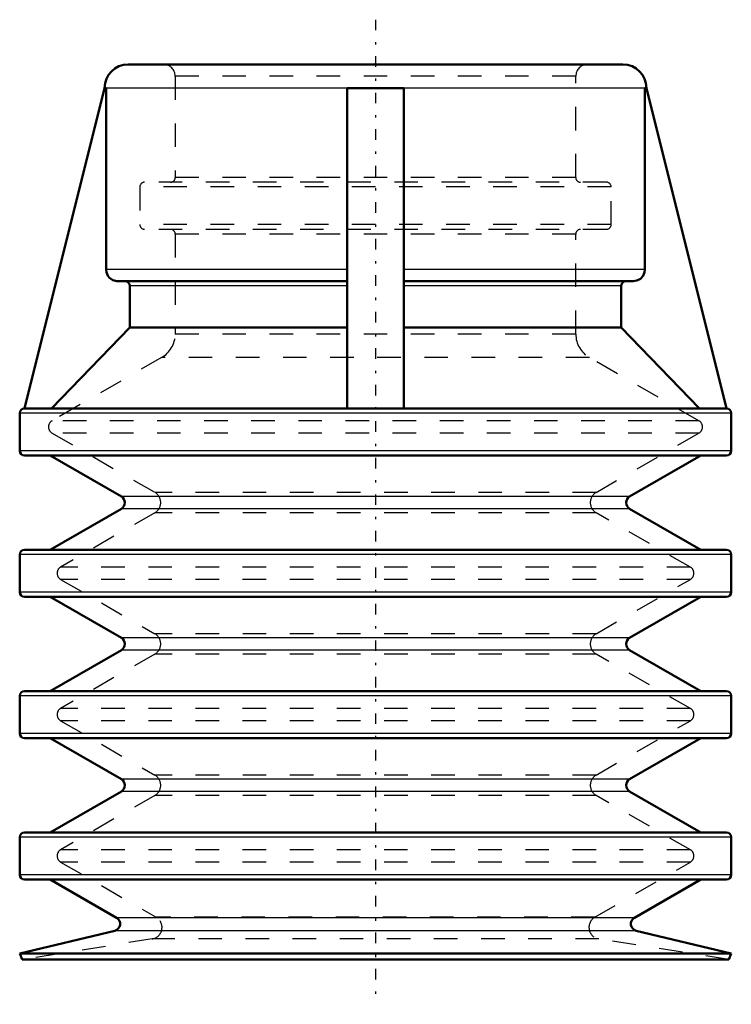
# Model space of a CAD drawing. Header units: millimetres. Extents: x -15.1 to 15.1, y -1.9 to 39.9.
import ezdxf

# ---------------------------------------------------------------- set-up
doc = ezdxf.new("R2010")
doc.units = ezdxf.units.MM
doc.linetypes.add('Center', pattern=[1.5, 0.45, -0.5, 0.05, -0.5])
doc.linetypes.add('Dashed', pattern=[2, 1, -1])
for name, color, linetype, lineweight in [('2d ConnectionPoints', 7, 'Continuous', 50), ('AM_0', 7, 'Continuous', 50), ('AM_4', 3, 'Continuous', 25), ('AM_7', 7, 'Center', 25), ('AM_9', 6, 'Dashed', 25)]:
    doc.layers.add(name, color=color, linetype=linetype, lineweight=lineweight)

msp = doc.modelspace()

# ---------------------------------------------------------------- linework, layer by layer
at = {"layer": '2d ConnectionPoints'}
msp.add_point((0, 38), dxfattribs=at)
at = {"layer": 'AM_0'}
for p, q in [((10.5, 38), (-10.5, 38)), ((-11.5, 37), (-14.892, 23.396)), ((-11.437, 37), (-11.5, 37)), ((-11.437, 29.3), (-11.437, 37)), ((1.2, 37), (-1.2, 37)), ((-1.2, 37), (-1.2, 23.396)), ((1.2, 37), (1.2, 23.396)), ((11.5, 37), (11.437, 37)), ((11.437, 37), (11.437, 29.3)), ((14.892, 23.396), (11.5, 37)), ((-1.2, 28.8), (-10.934, 28.8)), ((-10.431, 26.83), (-10.431, 28.6)), ((10.934, 28.8), (1.2, 28.8)), ((10.431, 28.6), (10.431, 26.83)), ((-13.748, 23.4), (-10.431, 26.83)), ((-1.2, 26.83), (-10.431, 26.83)), ((10.431, 26.83), (1.2, 26.83)), ((10.431, 26.83), (13.748, 23.4)), ((-15.1, 23.2), (-15.1, 21.6)), ((-14.891, 23.4), (-14.9, 23.4)), ((-1.2, 23.4), (-14.852, 23.4)), ((1.2, 23.396), (-1.2, 23.396)), ((14.852, 23.4), (1.2, 23.4)), ((14.9, 23.4), (14.891, 23.4)), ((15.1, 21.6), (15.1, 23.2)), ((14.9, 21.4), (-14.9, 21.4)), ((-13.8, 21.4), (-10.786, 19.66)), ((10.786, 19.66), (13.8, 21.4)), ((-10.786, 19.14), (-13.8, 17.4)), ((13.8, 17.4), (10.786, 19.14)), ((-15.1, 17.2), (-15.1, 15.6)), ((14.9, 17.4), (-14.9, 17.4)), ((15.1, 15.6), (15.1, 17.2)), ((14.9, 15.4), (-14.9, 15.4)), ((-13.8, 15.4), (-10.786, 13.66)), ((10.786, 13.66), (13.8, 15.4)), ((-10.786, 13.14), (-13.8, 11.4)), ((13.8, 11.4), (10.786, 13.14)), ((14.9, 11.4), (-14.9, 11.4)), ((-15.1, 11.2), (-15.1, 9.6)), ((15.1, 9.6), (15.1, 11.2)), ((14.9, 9.4), (-14.9, 9.4)), ((-13.8, 9.4), (-10.786, 7.66)), ((10.786, 7.66), (13.8, 9.4)), ((-10.786, 7.14), (-13.8, 5.4)), ((13.8, 5.4), (10.786, 7.14)), ((-15.1, 5.2), (-15.1, 3.6)), ((14.9, 5.4), (-14.9, 5.4)), ((15.1, 3.6), (15.1, 5.2)), ((14.9, 3.4), (-14.9, 3.4)), ((-13.8, 3.4), (-10.986, 1.775)), ((10.986, 1.775), (13.8, 3.4)), ((-11.066, 1.224), (-15.1, 0.25)), ((15.1, 0.25), (11.066, 1.224)), ((-15.1, 0.25), (-15, 0)), ((15.1, 0.25), (-15.1, 0.25)), ((15, 0), (-15, 0)), ((15, 0), (15.1, 0.25))]:
    msp.add_line(p, q, dxfattribs=at)
for points in [[(-10.934, 28.8), (-10.98, 28.802), (-11.144, 28.846), (-11.284, 28.941), (-11.353, 29.023), (-11.421, 29.176), (-11.437, 29.3)], [(11.437, 29.3), (11.422, 29.18), (11.355, 29.027), (11.241, 28.904), (11.093, 28.825), (10.934, 28.8)], [(-10.632, 28.8), (-10.593, 28.796), (-10.53, 28.772), (-10.478, 28.729), (-10.444, 28.67), (-10.431, 28.605), (-10.431, 28.6)], [(10.431, 28.6), (10.439, 28.653), (10.454, 28.692), (10.494, 28.745), (10.55, 28.783), (10.616, 28.799), (10.632, 28.8)], [(-14.892, 23.396), (-14.877, 23.398), (-14.852, 23.4)], [(14.852, 23.4), (14.887, 23.397), (14.892, 23.396)]]:
    msp.add_lwpolyline(points, dxfattribs=at)
for centre, radius, start, end in [((-10.5, 37), 1, 90, 180), ((10.5, 37), 1, 360, 90), ((-14.9, 23.2), 0.2, 90, 180), ((14.9, 23.2), 0.2, 0, 90), ((-14.9, 21.6), 0.2, 180, 270), ((14.9, 21.6), 0.2, 270, 360), ((-10.936, 19.4), 0.3, 300, 60), ((10.936, 19.4), 0.3, 120, 240), ((-14.9, 17.2), 0.2, 90, 180), ((14.9, 17.2), 0.2, 0, 90), ((-14.9, 15.6), 0.2, 180, 270), ((14.9, 15.6), 0.2, 270, 360), ((-10.936, 13.4), 0.3, 300, 60), ((10.936, 13.4), 0.3, 120, 240), ((-14.9, 11.2), 0.2, 90, 180), ((14.9, 11.2), 0.2, 360, 90), ((-14.9, 9.6), 0.2, 180, 270), ((14.9, 9.6), 0.2, 270, 0), ((-10.936, 7.4), 0.3, 300, 60), ((10.936, 7.4), 0.3, 120, 240), ((-14.9, 5.2), 0.2, 90, 180), ((14.9, 5.2), 0.2, 0, 90), ((-14.9, 3.6), 0.2, 180, 270), ((14.9, 3.6), 0.2, 270, 360), ((-11.136, 1.515), 0.3, 283.5709, 60), ((11.136, 1.515), 0.3, 120, 256.4291)]:
    msp.add_arc(centre, radius, start, end, dxfattribs=at)
at = {"layer": 'AM_4'}
for p, q in [((-1.2, 37), (-11.437, 37)), ((11.437, 37), (1.2, 37)), ((-1.2, 29.3), (-11.437, 29.3)), ((11.437, 29.3), (1.2, 29.3)), ((-1.2, 28.6), (-10.431, 28.6)), ((10.431, 28.6), (1.2, 28.6)), ((15.1, 23.2), (-15.1, 23.2)), ((15.1, 21.6), (-15.1, 21.6)), ((10.786, 19.66), (-10.786, 19.66)), ((10.786, 19.14), (-10.786, 19.14)), ((15.1, 17.2), (-15.1, 17.2)), ((15.1, 15.6), (-15.1, 15.6)), ((10.786, 13.66), (-10.786, 13.66)), ((10.786, 13.14), (-10.786, 13.14)), ((15.1, 11.2), (-15.1, 11.2)), ((15.1, 9.6), (-15.1, 9.6)), ((10.786, 7.66), (-10.786, 7.66)), ((10.786, 7.14), (-10.786, 7.14)), ((15.1, 5.2), (-15.1, 5.2)), ((15.1, 3.6), (-15.1, 3.6)), ((10.986, 1.775), (-10.986, 1.775)), ((11.066, 1.224), (-11.066, 1.224))]:
    msp.add_line(p, q, dxfattribs=at)
at = {"layer": 'AM_7'}
msp.add_line((0, 39.9), (0, -1.9), dxfattribs=at)
at = {"layer": 'AM_9'}
for p, q in [((-8.5, 37.5), (-8.5, 33.2)), ((8.5, 37.5), (-8.5, 37.5)), ((8.5, 33.2), (8.5, 37.5)), ((8.5, 33.2), (-8.5, 33.2)), ((-10, 32.8), (-10, 31.2)), ((10, 32.8), (-10, 32.8)), ((9.8, 33), (-9.8, 33)), ((10, 31.2), (10, 32.8)), ((10, 31.2), (-10, 31.2)), ((9.8, 31), (-9.8, 31)), ((-8.5, 30.8), (-8.5, 26.554)), ((8.5, 30.8), (-8.5, 30.8)), ((8.5, 26.554), (8.5, 30.8)), ((8.5, 26.554), (-8.5, 26.554)), ((-9.075, 25.558), (-13.728, 22.871)), ((9.075, 25.558), (-9.075, 25.558)), ((13.728, 22.871), (9.075, 25.558)), ((13.728, 22.871), (-13.728, 22.871)), ((-13.728, 22.352), (-9.366, 19.833)), ((13.728, 22.352), (-13.728, 22.352)), ((9.366, 19.833), (13.728, 22.352)), ((9.366, 19.833), (-9.366, 19.833)), ((-9.366, 18.967), (-13.362, 16.66)), ((9.366, 18.967), (-9.366, 18.967)), ((13.362, 16.66), (9.366, 18.967)), ((13.362, 16.66), (-13.362, 16.66)), ((-13.362, 16.14), (-9.366, 13.833)), ((13.362, 16.14), (-13.362, 16.14)), ((9.366, 13.833), (13.362, 16.14)), ((9.366, 13.833), (-9.366, 13.833)), ((-9.366, 12.967), (-13.362, 10.66)), ((9.366, 12.967), (-9.366, 12.967)), ((13.362, 10.66), (9.366, 12.967)), ((13.362, 10.66), (-13.362, 10.66)), ((-13.362, 10.14), (-9.366, 7.833)), ((13.362, 10.14), (-13.362, 10.14)), ((9.366, 7.833), (13.362, 10.14)), ((9.366, 7.833), (-9.366, 7.833)), ((-9.366, 6.967), (-13.362, 4.66)), ((9.366, 6.967), (-9.366, 6.967)), ((13.362, 4.66), (9.366, 6.967)), ((13.362, 4.66), (-13.362, 4.66)), ((-13.362, 4.14), (-9.31, 1.801)), ((13.362, 4.14), (-13.362, 4.14)), ((9.31, 1.801), (13.362, 4.14)), ((9.31, 1.801), (-9.31, 1.801)), ((-9.482, 0.874), (-15, 0)), ((9.482, 0.874), (-9.482, 0.874)), ((15, 0), (9.482, 0.874))]:
    msp.add_line(p, q, dxfattribs=at)
for centre, radius, start, end in [((-9, 37.5), 0.5, 0, 90), ((9, 37.5), 0.5, 90, 180), ((-8.7, 33.2), 0.2, 270, 0), ((8.7, 33.2), 0.2, 180, 270), ((-9.8, 32.8), 0.2, 90, 180), ((9.8, 32.8), 0.2, 360, 90), ((-9.8, 31.2), 0.2, 180, 270), ((-8.7, 30.8), 0.2, 0, 90), ((8.7, 30.8), 0.2, 90, 180), ((9.8, 31.2), 0.2, 270, 360), ((-9.65, 26.554), 1.15, 300, 0), ((9.65, 26.554), 1.15, 180, 240), ((-13.578, 22.612), 0.3, 120, 240), ((13.578, 22.612), 0.3, 300, 60), ((-9.616, 19.4), 0.5, 300, 60), ((9.616, 19.4), 0.5, 120, 240), ((-13.212, 16.4), 0.3, 120, 240), ((13.212, 16.4), 0.3, 300, 60), ((-9.616, 13.4), 0.5, 300, 60), ((9.616, 13.4), 0.5, 120, 240), ((-13.212, 10.4), 0.3, 120, 240), ((13.212, 10.4), 0.3, 300, 60), ((-9.616, 7.4), 0.5, 300, 60), ((9.616, 7.4), 0.5, 120, 240), ((-13.212, 4.4), 0.3, 120, 240), ((13.212, 4.4), 0.3, 300, 60), ((-9.56, 1.368), 0.5, 279, 60), ((9.56, 1.368), 0.5, 120, 261)]:
    msp.add_arc(centre, radius, start, end, dxfattribs=at)

doc.saveas('drawing.dxf')
